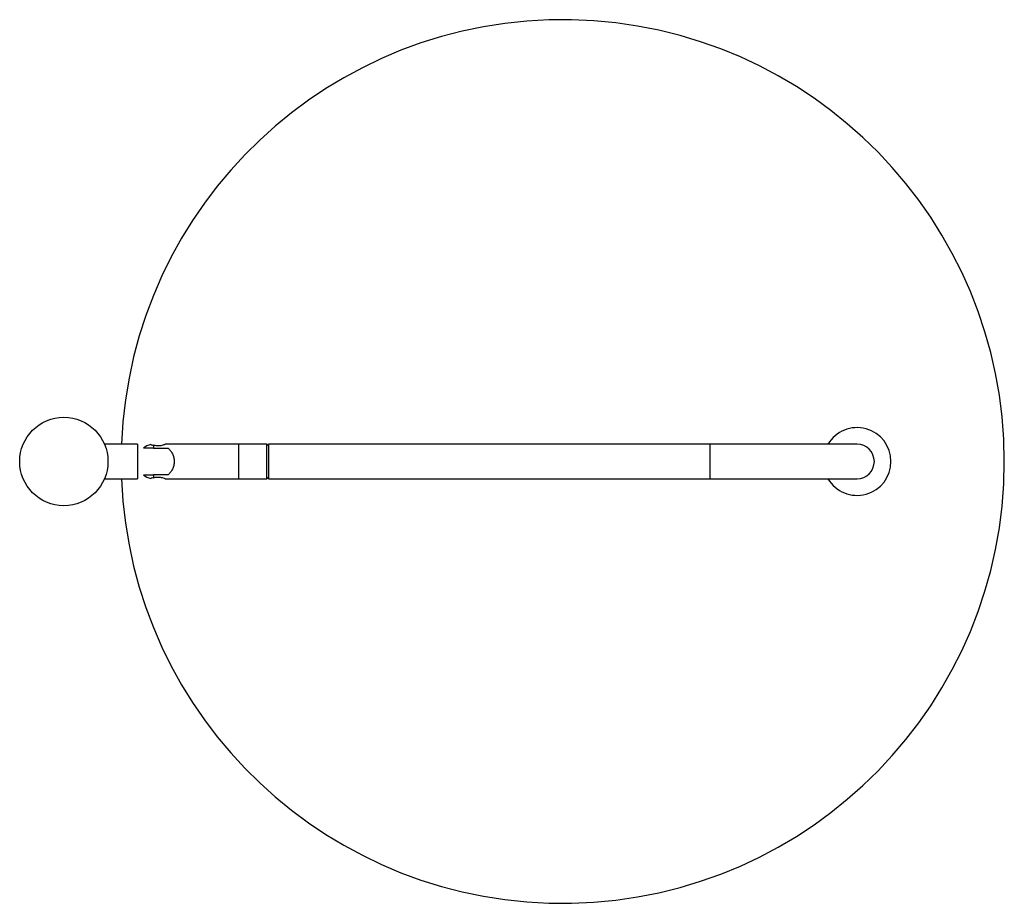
# Paper-space layout '_Superior' of a CAD drawing. Header units: millimetres. Extents: x -216 to 119, y -150 to 150.
import ezdxf

# ---------------------------------------------------------------- set-up
doc = ezdxf.new("R2010")
doc.units = ezdxf.units.MM

psp = doc.layouts.new('_Superior')

# ---------------------------------------------------------------- linework, layer by layer
at = {"color": 7, "linetype": 'Continuous', "lineweight": 25}
for p, q in [((-175.64, 5.85), (-186.79, 5.85)), ((-175.64, 5.85), (-175.64, -5.85)), ((-170.17, 5.51), (-170.17, 4.5)), ((-170.17, 4.5), (-165.17, 4.5)), ((-131.67, 5.85), (-166.15, 5.85)), ((-141.17, -5.85), (-141.17, 5.85)), ((-131.17, 5.35), (-131.67, 5.85)), ((-131.67, -5.85), (-131.67, 5.85)), ((68.83, 5.85), (-131.17, 5.85)), ((-131.17, 5.85), (-131.17, -5.85)), ((-186.82, -5.85), (-175.64, -5.85)), ((-165.17, -4.5), (-170.17, -4.5)), ((-170.17, -4.5), (-170.17, -5.51)), ((-166.15, -5.85), (-131.67, -5.85)), ((-131.67, -5.85), (-131.17, -5.35)), ((-131.17, -5.85), (68.83, -5.85))]:
    psp.add_line(p, q, dxfattribs=at)
at = {"color": 8, "linetype": 'Continuous', "lineweight": 25}
psp.add_line((18.83, 5.85), (18.83, -5.85), dxfattribs=at)
at = {"color": 7, "linetype": 'Continuous', "lineweight": 25}
psp.add_circle((-200.64, 0), 15, dxfattribs=at)
for centre, radius, start, end in [((-31.17, 0), 150, 182.2351, 177.7649), ((68.83, 0), 11.5, 210.577, 149.423), ((-170.17, 0.85), 5, 100.8297, 133.1337), ((68.83, 0), 5.85, 270, 90), ((-170.17, -0.85), 5, 226.8772, 259.1548)]:
    psp.add_arc(centre, radius, start, end, dxfattribs=at)
for points, knots in [([(-170.17, 4.5), (-170.28, 4.5), (-170.75, 4.5), (-171.57, 4.5), (-172.48, 4.5), (-173.19, 4.5), (-173.5, 4.5), (-173.63, 4.5), (-173.59, 4.5), (-173.59, 4.5)], [0, 0, 0, 0, 0.059363, 0.250673, 0.443546, 0.644014, 0.859092, 0.998881, 1, 1, 1, 1]), ([(-171.11, 5.75), (-171.12, 5.75), (-171.15, 5.76), (-170.95, 5.71), (-170.59, 5.62), (-170.28, 5.54), (-170.17, 5.51)], [0, 0, 0, 0, 0.09753, 0.454778, 0.812964, 1, 1, 1, 1]), ([(-166.15, 5.84), (-166.15, 5.84), (-166.11, 5.86), (-166.28, 5.79), (-166.66, 5.64), (-167.29, 5.44), (-168.08, 5.3), (-168.92, 5.28), (-169.63, 5.37), (-170.01, 5.46), (-170.17, 5.51)], [0, 0, 0, 0, 0.024276, 0.162927, 0.303046, 0.453336, 0.609704, 0.756259, 0.892153, 1, 1, 1, 1]), ([(-165.17, 4.5), (-164.9, 4.26), (-164.64, 3.98), (-164.29, 3.51), (-164.17, 3.35), (-163.96, 3), (-163.86, 2.81), (-163.68, 2.43), (-163.59, 2.23), (-163.45, 1.82), (-163.38, 1.6), (-163.23, 0.93), (-163.17, 0.48), (-163.17, -0.23), (-163.18, -0.46), (-163.24, -0.92), (-163.28, -1.15), (-163.38, -1.59), (-163.44, -1.81), (-163.59, -2.23), (-163.67, -2.43), (-163.86, -2.81), (-163.96, -3), (-164.17, -3.34), (-164.29, -3.51), (-164.64, -3.98), (-164.9, -4.25), (-165.17, -4.5)], [0, 0, 0, 0, 0.125, 0.125, 0.1875, 0.1875, 0.25, 0.25, 0.3125, 0.3125, 0.375, 0.375, 0.5, 0.5, 0.5625, 0.5625, 0.625, 0.625, 0.6875, 0.6875, 0.75, 0.75, 0.8125, 0.8125, 0.875, 0.875, 1, 1, 1, 1]), ([(-173.59, -4.5), (-173.55, -4.5), (-173.46, -4.5), (-172.77, -4.5), (-171.78, -4.5), (-170.85, -4.5), (-170.32, -4.5), (-170.17, -4.5)], [0, 0, 0, 0, 0.241538, 0.489481, 0.715165, 0.920105, 1, 1, 1, 1]), ([(-170.17, -5.51), (-170.37, -5.56), (-170.77, -5.67), (-171.09, -5.75), (-171.1, -5.75), (-171.11, -5.75)], [0, 0, 0, 0, 0.367658, 0.7357, 1, 1, 1, 1]), ([(-170.17, -5.51), (-169.94, -5.45), (-169.48, -5.34), (-168.66, -5.27), (-167.87, -5.33), (-167.15, -5.48), (-166.57, -5.67), (-166.19, -5.83), (-166.17, -5.84), (-166.15, -5.84)], [0, 0, 0, 0, 0.146963, 0.294329, 0.432649, 0.570058, 0.719141, 0.875667, 1, 1, 1, 1])]:
    psp.add_open_spline(points, degree=3, knots=knots, dxfattribs=at)

doc.saveas('drawing.dxf')
